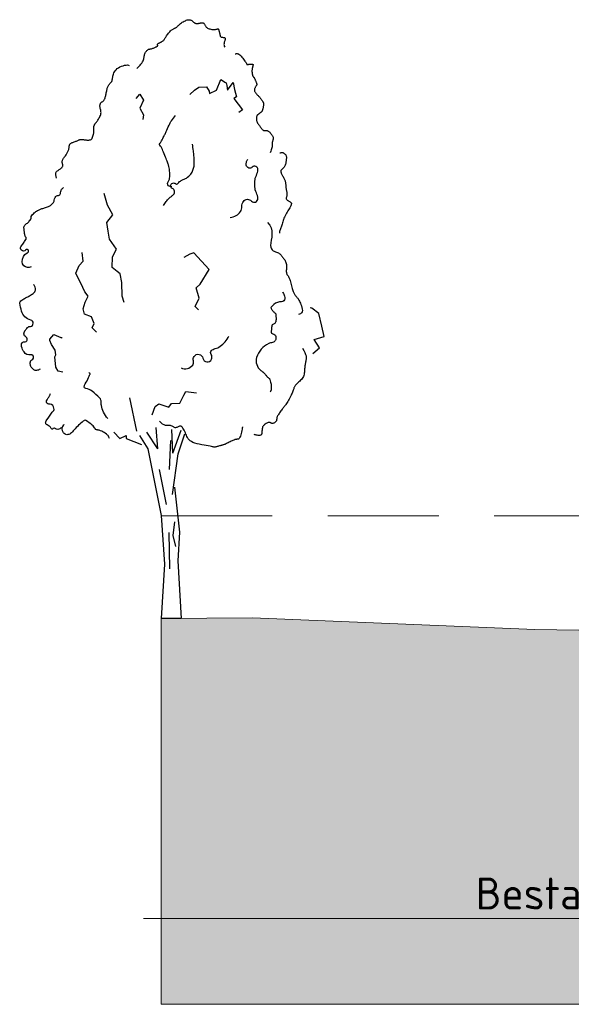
# Model space of a CAD drawing. Header units: metres. Extents: x 161377 to 162521, y 378914 to 379231.
# Tile 18 of 77: x 161628 to 161634, y 379204 to 379215. Entities that reach past the tile are written whole.
import ezdxf

# ---------------------------------------------------------------- set-up
doc = ezdxf.new("R2010")
doc.units = ezdxf.units.M
doc.linetypes.add('DASHED2', pattern=[0.375, 0.25, -0.125])
doc.linetypes.add('HIDDEN', pattern=[9.525, 6.35, -3.175])
for name, color, linetype, lineweight in [('B-WE-GR-MAAIVELD-GD', 253, 'Continuous', 18), ('X-XX-AL-HULPLIJN-G', 7, 'Continuous', 18), ('X-XX-AL-M', 7, 'Continuous', 18)]:
    doc.layers.add(name, color=color, linetype=linetype, lineweight=lineweight)
doc.layers.add('N-WE-GW-GROND-A', color=7, linetype='Continuous', lineweight=35, true_color=0xffdf7f)
doc.layers.add('waterspiegel', color=7, linetype='Continuous', lineweight=13, true_color=0x0544ff)
doc.styles.add('RH-NLCS-A', font='NLCS-ISO.ttf')
doc.dimstyles.new('RH-NLCS-IT-A$0', dxfattribs={"dimscale": 0, "dimtxt": 2.5, "dimasz": 2.5, "dimexe": 1, "dimexo": 5, "dimgap": 0.5, "dimtad": 1, "dimzin": 1, "dimdsep": 46, "dimtxsty": 'RH-NLCS-A', "dimcen": 2.5, "dimdle": 1, "dimclrd": 256, "dimclre": 8, "dimclrt": 256, "dimadec": 0, "dimazin": 0, "dimtfac": 1, "dimtmove": 0, "dimatfit": 3, "dimfxl": 1, "dimfxlon": 1, "dimlwd": -1, "dimlwe": 13, "dimarcsym": 1})

# ---------------------------------------------------------------- blocks, each defined once
blk = doc.blocks.new('BoomB')
at = {"color": 252, "true_color": 0x848484}
for p, q in [((-0.078, 3.821), (-0.118, 4.301)), ((0.263, 3.725), (0.24, 4.255)), ((0.263, 3.725), (0.447, 4.244)), ((-0.078, 3.821), (-0.325, 4.198)), ((0.381, 3.711), (0.528, 4.163)), ((-0.048, 3.356), (0.113, 2.572)), ((0.297, 2.179), (0.263, 1.868)), ((0.171, 1.937), (0.182, 1.119)), ((0.263, 1.868), (0.321, 1.626)), ((0.445, 0), (0, 0))]:
    blk.add_line(p, q, dxfattribs=at)
for points in [[(-0.55, 12.392), (-0.544, 12.397), (-0.533, 12.407), (-0.517, 12.422), (-0.499, 12.441), (-0.479, 12.463), (-0.459, 12.486), (-0.44, 12.511), (-0.423, 12.536), (-0.411, 12.56), (-0.402, 12.583), (-0.395, 12.606), (-0.39, 12.627), (-0.386, 12.648), (-0.383, 12.668), (-0.38, 12.687), (-0.375, 12.706), (-0.369, 12.723), (-0.362, 12.74), (-0.353, 12.755), (-0.344, 12.769), (-0.334, 12.782), (-0.324, 12.793), (-0.314, 12.803), (-0.304, 12.81), (-0.294, 12.816), (-0.285, 12.821), (-0.276, 12.824), (-0.267, 12.826), (-0.257, 12.828), (-0.247, 12.83), (-0.235, 12.832), (-0.223, 12.835), (-0.209, 12.839), (-0.194, 12.844), (-0.179, 12.85), (-0.163, 12.856), (-0.148, 12.862), (-0.133, 12.868), (-0.12, 12.874), (-0.109, 12.879), (-0.1, 12.884), (-0.093, 12.889), (-0.088, 12.893), (-0.084, 12.896), (-0.082, 12.9), (-0.081, 12.903), (-0.08, 12.907), (-0.081, 12.911), (-0.082, 12.915), (-0.082, 12.92), (-0.083, 12.924), (-0.083, 12.93), (-0.082, 12.935), (-0.079, 12.941), (-0.074, 12.946), (-0.067, 12.952), (-0.057, 12.958), (-0.045, 12.965), (-0.032, 12.971), (-0.018, 12.979), (-0.003, 12.986), (0.012, 12.995), (0.027, 13.004), (0.04, 13.014), (0.052, 13.025), (0.063, 13.037), (0.072, 13.05), (0.081, 13.063), (0.09, 13.078), (0.1, 13.094), (0.11, 13.11), (0.121, 13.128), (0.134, 13.146), (0.148, 13.164), (0.162, 13.183), (0.177, 13.201), (0.193, 13.218), (0.208, 13.234), (0.223, 13.249), (0.238, 13.261), (0.252, 13.27), (0.265, 13.278), (0.277, 13.284), (0.289, 13.29), (0.301, 13.295), (0.312, 13.3), (0.323, 13.306), (0.335, 13.314), (0.347, 13.323), (0.359, 13.334), (0.372, 13.347), (0.386, 13.361), (0.401, 13.375), (0.417, 13.389), (0.435, 13.404), (0.454, 13.418), (0.474, 13.432), (0.496, 13.444), (0.519, 13.456), (0.542, 13.466), (0.564, 13.475), (0.586, 13.482), (0.606, 13.486), (0.624, 13.488), (0.64, 13.488), (0.654, 13.486), (0.665, 13.481), (0.676, 13.476), (0.685, 13.469), (0.694, 13.461), (0.702, 13.453), (0.711, 13.445), (0.719, 13.438), (0.728, 13.431), (0.738, 13.424), (0.747, 13.419), (0.758, 13.414), (0.768, 13.41), (0.779, 13.406), (0.79, 13.404), (0.802, 13.404), (0.813, 13.404), (0.825, 13.405), (0.837, 13.406), (0.849, 13.408), (0.862, 13.41), (0.873, 13.413), (0.885, 13.415), (0.897, 13.417), (0.908, 13.419), (0.918, 13.419), (0.928, 13.419), (0.938, 13.418), (0.947, 13.415), (0.955, 13.41), (0.962, 13.404), (0.968, 13.395), (0.974, 13.385), (0.98, 13.373), (0.986, 13.361), (0.993, 13.348), (1.002, 13.335), (1.012, 13.323), (1.025, 13.311), (1.04, 13.301), (1.057, 13.292), (1.076, 13.285), (1.096, 13.279), (1.117, 13.274), (1.138, 13.27), (1.158, 13.268), (1.176, 13.267), (1.194, 13.267), (1.209, 13.269), (1.223, 13.271), (1.236, 13.273), (1.247, 13.276), (1.256, 13.278), (1.264, 13.281), (1.271, 13.282), (1.276, 13.283), (1.28, 13.283), (1.284, 13.281), (1.287, 13.278), (1.289, 13.274), (1.291, 13.268), (1.293, 13.261), (1.296, 13.252), (1.299, 13.241), (1.302, 13.229), (1.305, 13.216), (1.309, 13.202), (1.312, 13.188), (1.316, 13.174), (1.319, 13.161), (1.322, 13.149), (1.325, 13.138), (1.327, 13.128), (1.329, 13.12), (1.332, 13.113), (1.335, 13.108), (1.34, 13.103), (1.345, 13.099), (1.352, 13.096), (1.36, 13.094), (1.37, 13.093), (1.38, 13.092), (1.391, 13.091), (1.402, 13.089), (1.412, 13.088), (1.421, 13.085), (1.428, 13.082), (1.434, 13.077), (1.438, 13.071), (1.44, 13.065), (1.441, 13.056), (1.44, 13.047), (1.438, 13.037), (1.435, 13.025), (1.43, 13.012), (1.425, 12.998), (1.42, 12.983), (1.416, 12.967), (1.413, 12.95), (1.412, 12.932), (1.414, 12.912), (1.419, 12.891), (1.429, 12.869)], [(1.665, 12.717), (1.679, 12.722), (1.693, 12.725), (1.707, 12.725), (1.721, 12.723), (1.736, 12.718), (1.75, 12.709), (1.766, 12.698), (1.782, 12.683), (1.799, 12.665), (1.817, 12.645), (1.834, 12.623), (1.852, 12.601), (1.868, 12.579), (1.883, 12.557), (1.896, 12.538), (1.907, 12.521), (1.916, 12.508), (1.921, 12.498), (1.925, 12.49), (1.927, 12.485), (1.928, 12.482), (1.927, 12.48), (1.927, 12.479), (1.926, 12.478), (1.925, 12.478), (1.925, 12.478), (1.925, 12.478), (1.927, 12.478), (1.93, 12.479), (1.934, 12.479), (1.941, 12.48), (1.95, 12.481), (1.961, 12.483), (1.974, 12.484), (1.988, 12.486), (2.002, 12.488), (2.017, 12.489), (2.03, 12.489), (2.042, 12.489), (2.053, 12.488), (2.06, 12.486), (2.065, 12.483), (2.068, 12.479), (2.069, 12.474), (2.069, 12.468), (2.068, 12.462), (2.065, 12.454), (2.063, 12.446), (2.06, 12.437), (2.057, 12.428), (2.054, 12.418), (2.052, 12.407), (2.049, 12.396), (2.047, 12.384), (2.045, 12.371), (2.044, 12.358), (2.043, 12.344), (2.043, 12.331), (2.043, 12.317), (2.044, 12.303), (2.045, 12.289), (2.046, 12.276), (2.049, 12.264), (2.051, 12.253), (2.054, 12.242), (2.058, 12.233), (2.061, 12.225), (2.065, 12.218), (2.069, 12.211), (2.073, 12.205), (2.076, 12.2), (2.08, 12.195), (2.083, 12.191), (2.086, 12.187), (2.089, 12.183), (2.092, 12.179), (2.096, 12.174), (2.099, 12.168), (2.103, 12.161), (2.107, 12.152), (2.112, 12.141), (2.117, 12.13), (2.122, 12.117), (2.127, 12.104), (2.132, 12.091), (2.137, 12.078), (2.142, 12.067), (2.145, 12.057), (2.148, 12.048), (2.151, 12.041), (2.152, 12.036), (2.152, 12.031), (2.152, 12.026), (2.15, 12.02), (2.147, 12.015), (2.143, 12.008), (2.138, 11.999), (2.131, 11.99), (2.125, 11.979), (2.118, 11.967), (2.112, 11.955), (2.106, 11.942), (2.102, 11.93), (2.099, 11.917), (2.098, 11.905), (2.1, 11.893), (2.102, 11.881), (2.107, 11.869), (2.112, 11.858), (2.119, 11.847), (2.126, 11.837), (2.134, 11.827), (2.143, 11.817), (2.152, 11.807), (2.162, 11.797), (2.171, 11.787), (2.181, 11.778), (2.191, 11.768), (2.201, 11.758), (2.21, 11.748), (2.219, 11.738), (2.228, 11.727), (2.237, 11.717), (2.245, 11.706), (2.253, 11.696), (2.26, 11.685), (2.267, 11.675), (2.274, 11.666), (2.28, 11.657), (2.285, 11.648), (2.29, 11.639), (2.295, 11.631), (2.298, 11.623), (2.301, 11.615), (2.304, 11.608), (2.305, 11.601), (2.306, 11.594), (2.306, 11.587), (2.306, 11.579), (2.305, 11.572), (2.303, 11.564), (2.302, 11.555), (2.3, 11.546), (2.298, 11.536), (2.296, 11.525), (2.294, 11.514), (2.292, 11.501), (2.29, 11.489), (2.287, 11.477), (2.283, 11.465), (2.279, 11.453), (2.275, 11.442), (2.269, 11.432), (2.263, 11.424), (2.256, 11.416), (2.249, 11.408), (2.242, 11.402), (2.235, 11.396), (2.229, 11.391), (2.223, 11.386), (2.217, 11.381), (2.212, 11.377), (2.208, 11.373), (2.203, 11.37), (2.199, 11.366), (2.195, 11.362), (2.19, 11.359), (2.186, 11.355), (2.18, 11.351), (2.175, 11.347), (2.169, 11.342), (2.163, 11.337), (2.158, 11.33), (2.153, 11.323), (2.149, 11.314), (2.146, 11.303), (2.144, 11.291), (2.143, 11.277), (2.143, 11.263), (2.144, 11.248), (2.146, 11.233), (2.148, 11.219), (2.151, 11.206), (2.154, 11.194), (2.158, 11.183), (2.162, 11.174), (2.166, 11.166), (2.171, 11.158), (2.177, 11.15), (2.184, 11.141), (2.191, 11.131), (2.2, 11.12), (2.209, 11.107), (2.219, 11.092), (2.23, 11.076), (2.241, 11.06), (2.253, 11.045), (2.264, 11.031), (2.275, 11.018), (2.286, 11.008), (2.296, 11), (2.305, 10.995), (2.314, 10.992), (2.323, 10.99), (2.332, 10.99), (2.34, 10.991), (2.348, 10.992), (2.357, 10.993), (2.365, 10.993), (2.374, 10.993), (2.383, 10.992), (2.392, 10.989), (2.401, 10.986), (2.411, 10.981), (2.422, 10.974), (2.433, 10.965), (2.444, 10.954), (2.455, 10.941), (2.467, 10.927), (2.478, 10.912), (2.488, 10.897), (2.498, 10.883), (2.506, 10.869), (2.512, 10.856), (2.517, 10.844), (2.52, 10.834), (2.522, 10.825), (2.522, 10.816), (2.521, 10.808), (2.52, 10.801), (2.517, 10.792), (2.515, 10.784), (2.512, 10.775), (2.509, 10.764), (2.506, 10.753), (2.503, 10.741), (2.501, 10.728), (2.498, 10.715), (2.497, 10.7), (2.496, 10.684), (2.495, 10.667), (2.495, 10.648), (2.494, 10.628), (2.491, 10.606), (2.486, 10.581), (2.478, 10.555), (2.467, 10.525), (2.451, 10.492)], [(-2.358, 9.917), (-2.367, 9.96), (-2.372, 9.995), (-2.374, 10.021), (-2.372, 10.041), (-2.367, 10.057), (-2.36, 10.068), (-2.35, 10.077), (-2.339, 10.086), (-2.326, 10.094), (-2.313, 10.103), (-2.299, 10.113), (-2.284, 10.122), (-2.27, 10.132), (-2.257, 10.141), (-2.246, 10.151), (-2.236, 10.161), (-2.229, 10.17), (-2.224, 10.18), (-2.22, 10.189), (-2.219, 10.199), (-2.218, 10.208), (-2.219, 10.218), (-2.22, 10.227), (-2.222, 10.237), (-2.225, 10.247), (-2.227, 10.258), (-2.229, 10.268), (-2.231, 10.279), (-2.231, 10.291), (-2.23, 10.302), (-2.228, 10.314), (-2.224, 10.327), (-2.218, 10.34), (-2.21, 10.353), (-2.201, 10.367), (-2.191, 10.381), (-2.18, 10.396), (-2.168, 10.411), (-2.157, 10.426), (-2.146, 10.442), (-2.135, 10.458), (-2.126, 10.474), (-2.117, 10.491), (-2.109, 10.507), (-2.102, 10.523), (-2.095, 10.538), (-2.09, 10.553), (-2.085, 10.566), (-2.082, 10.578), (-2.079, 10.59), (-2.077, 10.6), (-2.076, 10.61), (-2.075, 10.619), (-2.074, 10.627), (-2.073, 10.636), (-2.072, 10.644), (-2.07, 10.652), (-2.069, 10.661), (-2.066, 10.669), (-2.062, 10.677), (-2.057, 10.685), (-2.051, 10.693), (-2.043, 10.7), (-2.033, 10.707), (-2.021, 10.714), (-2.007, 10.72), (-1.992, 10.726), (-1.976, 10.732), (-1.959, 10.738), (-1.942, 10.743), (-1.926, 10.749), (-1.91, 10.755), (-1.895, 10.761), (-1.882, 10.767), (-1.868, 10.773), (-1.856, 10.779), (-1.843, 10.784), (-1.831, 10.788), (-1.818, 10.791), (-1.806, 10.793), (-1.792, 10.793), (-1.778, 10.792), (-1.764, 10.791), (-1.75, 10.788), (-1.735, 10.786), (-1.72, 10.783), (-1.704, 10.781), (-1.689, 10.779), (-1.674, 10.778), (-1.658, 10.777), (-1.643, 10.777), (-1.629, 10.778), (-1.616, 10.78), (-1.604, 10.783), (-1.593, 10.786), (-1.583, 10.79), (-1.575, 10.795), (-1.569, 10.8), (-1.564, 10.806), (-1.56, 10.813), (-1.557, 10.821), (-1.554, 10.829), (-1.551, 10.838), (-1.548, 10.848), (-1.544, 10.858), (-1.54, 10.869), (-1.536, 10.88), (-1.533, 10.893), (-1.529, 10.905), (-1.526, 10.919), (-1.523, 10.933), (-1.521, 10.947), (-1.519, 10.962), (-1.518, 10.977), (-1.518, 10.992), (-1.518, 11.007), (-1.518, 11.022), (-1.518, 11.037), (-1.518, 11.051), (-1.518, 11.064), (-1.517, 11.076), (-1.516, 11.087), (-1.514, 11.097), (-1.511, 11.106), (-1.508, 11.115), (-1.505, 11.123), (-1.501, 11.13), (-1.497, 11.137), (-1.492, 11.144), (-1.487, 11.15), (-1.481, 11.157), (-1.475, 11.165), (-1.467, 11.174), (-1.459, 11.184), (-1.45, 11.196), (-1.44, 11.21), (-1.428, 11.227), (-1.416, 11.246), (-1.404, 11.267), (-1.392, 11.288), (-1.381, 11.311), (-1.372, 11.333), (-1.364, 11.356), (-1.36, 11.377), (-1.357, 11.398), (-1.358, 11.417), (-1.36, 11.436), (-1.364, 11.453), (-1.368, 11.47), (-1.373, 11.486), (-1.377, 11.502), (-1.38, 11.517), (-1.382, 11.531), (-1.383, 11.546), (-1.382, 11.559), (-1.38, 11.572), (-1.376, 11.584), (-1.372, 11.595), (-1.366, 11.606), (-1.36, 11.615), (-1.353, 11.622), (-1.345, 11.629), (-1.337, 11.636), (-1.328, 11.642), (-1.319, 11.648), (-1.311, 11.655), (-1.302, 11.663), (-1.294, 11.672), (-1.286, 11.683), (-1.279, 11.695), (-1.273, 11.709), (-1.267, 11.725), (-1.261, 11.741), (-1.256, 11.759), (-1.251, 11.778), (-1.246, 11.798), (-1.242, 11.819), (-1.238, 11.84), (-1.234, 11.862), (-1.23, 11.884), (-1.226, 11.906), (-1.222, 11.926), (-1.217, 11.946), (-1.212, 11.964), (-1.206, 11.98), (-1.199, 11.995), (-1.192, 12.008), (-1.185, 12.02), (-1.177, 12.031), (-1.17, 12.04), (-1.162, 12.049), (-1.154, 12.057), (-1.147, 12.064), (-1.14, 12.071), (-1.133, 12.077), (-1.127, 12.084), (-1.121, 12.09), (-1.116, 12.097), (-1.112, 12.104), (-1.109, 12.111), (-1.106, 12.119), (-1.104, 12.129), (-1.103, 12.139), (-1.102, 12.151), (-1.1, 12.164), (-1.098, 12.18), (-1.094, 12.197), (-1.09, 12.217), (-1.084, 12.239), (-1.076, 12.263), (-1.066, 12.288), (-1.054, 12.313), (-1.038, 12.339), (-1.018, 12.363), (-0.995, 12.387), (-0.967, 12.408), (-0.934, 12.426), (-0.899, 12.441), (-0.862, 12.453), (-0.826, 12.462), (-0.792, 12.468), (-0.762, 12.469), (-0.738, 12.467), (-0.721, 12.46)], [(2.669, 10.49), (2.686, 10.492), (2.701, 10.494), (2.713, 10.495), (2.723, 10.496), (2.731, 10.495), (2.739, 10.494), (2.746, 10.492), (2.753, 10.488), (2.761, 10.484), (2.77, 10.478), (2.778, 10.471), (2.787, 10.463), (2.795, 10.454), (2.802, 10.445), (2.808, 10.435), (2.813, 10.424), (2.816, 10.413), (2.818, 10.401), (2.819, 10.389), (2.819, 10.377), (2.818, 10.363), (2.816, 10.349), (2.814, 10.334), (2.812, 10.318), (2.81, 10.301), (2.808, 10.284), (2.805, 10.266), (2.802, 10.248), (2.798, 10.231), (2.793, 10.214), (2.786, 10.198), (2.779, 10.182), (2.77, 10.169), (2.759, 10.156), (2.748, 10.145), (2.737, 10.134), (2.726, 10.124), (2.716, 10.115), (2.707, 10.107), (2.7, 10.098), (2.694, 10.09), (2.691, 10.082), (2.69, 10.073), (2.691, 10.064), (2.693, 10.054), (2.697, 10.044), (2.702, 10.032), (2.708, 10.019), (2.716, 10.004), (2.725, 9.989), (2.734, 9.972), (2.743, 9.955), (2.752, 9.938), (2.761, 9.921), (2.77, 9.904), (2.777, 9.888), (2.783, 9.873), (2.788, 9.859), (2.792, 9.845), (2.795, 9.832), (2.798, 9.819), (2.8, 9.806), (2.801, 9.793), (2.803, 9.78), (2.804, 9.766), (2.805, 9.751), (2.806, 9.736), (2.808, 9.721), (2.809, 9.705), (2.811, 9.689), (2.813, 9.674), (2.816, 9.658), (2.819, 9.642), (2.822, 9.626), (2.825, 9.611), (2.827, 9.596), (2.83, 9.581), (2.831, 9.566), (2.831, 9.552), (2.83, 9.538), (2.828, 9.525), (2.825, 9.512), (2.821, 9.5), (2.818, 9.488), (2.815, 9.476), (2.814, 9.465), (2.816, 9.455), (2.82, 9.445), (2.827, 9.435), (2.837, 9.426), (2.849, 9.417), (2.862, 9.408), (2.875, 9.4), (2.888, 9.393), (2.9, 9.386), (2.91, 9.379), (2.918, 9.373), (2.924, 9.367), (2.928, 9.361), (2.93, 9.356), (2.931, 9.351), (2.931, 9.345), (2.93, 9.34), (2.929, 9.334), (2.928, 9.328), (2.926, 9.321), (2.924, 9.313), (2.92, 9.304), (2.916, 9.293), (2.91, 9.28), (2.902, 9.265), (2.892, 9.248), (2.879, 9.228), (2.865, 9.206), (2.85, 9.181), (2.834, 9.156), (2.818, 9.128), (2.802, 9.1), (2.787, 9.072), (2.774, 9.044), (2.762, 9.016), (2.752, 8.989), (2.744, 8.962), (2.736, 8.936), (2.729, 8.911), (2.723, 8.886), (2.716, 8.862), (2.708, 8.839), (2.7, 8.818), (2.692, 8.797), (2.683, 8.777), (2.675, 8.757), (2.669, 8.738), (2.664, 8.72), (2.661, 8.701), (2.661, 8.683)], [(2.395, 8.917), (2.446, 8.862), (2.477, 8.799), (2.491, 8.731), (2.493, 8.66), (2.487, 8.589), (2.477, 8.521), (2.468, 8.459), (2.463, 8.405), (2.467, 8.363), (2.479, 8.33), (2.496, 8.305), (2.518, 8.286), (2.543, 8.273), (2.569, 8.263), (2.595, 8.254), (2.618, 8.246), (2.639, 8.236), (2.657, 8.225), (2.672, 8.213), (2.686, 8.2), (2.698, 8.186), (2.71, 8.171), (2.721, 8.156), (2.732, 8.141), (2.744, 8.126), (2.756, 8.111), (2.769, 8.095), (2.781, 8.078), (2.792, 8.06), (2.801, 8.041), (2.809, 8.02), (2.815, 7.997), (2.818, 7.972), (2.82, 7.945), (2.82, 7.918), (2.819, 7.89), (2.817, 7.864), (2.816, 7.838), (2.816, 7.815), (2.817, 7.795), (2.82, 7.779), (2.825, 7.765), (2.831, 7.753), (2.838, 7.741), (2.847, 7.73), (2.855, 7.717), (2.865, 7.703), (2.874, 7.685), (2.883, 7.664), (2.892, 7.639), (2.901, 7.611), (2.909, 7.582), (2.917, 7.552), (2.925, 7.522), (2.933, 7.492), (2.941, 7.464), (2.948, 7.437), (2.955, 7.412), (2.962, 7.39), (2.969, 7.369), (2.976, 7.35), (2.983, 7.333), (2.99, 7.318), (2.997, 7.305), (3.005, 7.293), (3.012, 7.283), (3.021, 7.273), (3.029, 7.265), (3.037, 7.256), (3.046, 7.247), (3.055, 7.238), (3.064, 7.227), (3.073, 7.216), (3.082, 7.202), (3.091, 7.187), (3.101, 7.17), (3.111, 7.15), (3.122, 7.127), (3.133, 7.102), (3.146, 7.073), (3.158, 7.041), (3.169, 7.007), (3.177, 6.972), (3.18, 6.939), (3.175, 6.909), (3.16, 6.883), (3.134, 6.863), (3.094, 6.851)], [(3.18, 6.092), (3.213, 6.037), (3.236, 5.99), (3.252, 5.95), (3.261, 5.916), (3.265, 5.886), (3.265, 5.861), (3.262, 5.838), (3.258, 5.817), (3.254, 5.796), (3.25, 5.776), (3.245, 5.756), (3.241, 5.736), (3.238, 5.715), (3.235, 5.694), (3.232, 5.673), (3.23, 5.65), (3.229, 5.627), (3.228, 5.603), (3.227, 5.578), (3.225, 5.552), (3.222, 5.527), (3.217, 5.502), (3.21, 5.477), (3.2, 5.453), (3.188, 5.43), (3.173, 5.408), (3.156, 5.387), (3.138, 5.367), (3.119, 5.349), (3.101, 5.332), (3.084, 5.316), (3.068, 5.301), (3.054, 5.288), (3.042, 5.276), (3.032, 5.265), (3.023, 5.254), (3.015, 5.243), (3.008, 5.232), (3.002, 5.22), (2.995, 5.208), (2.989, 5.194), (2.983, 5.178), (2.977, 5.162), (2.97, 5.144), (2.963, 5.124), (2.954, 5.103), (2.945, 5.08), (2.934, 5.055), (2.922, 5.029), (2.908, 5.001), (2.894, 4.973), (2.879, 4.945), (2.864, 4.918), (2.849, 4.891), (2.834, 4.866), (2.82, 4.844), (2.807, 4.823), (2.795, 4.806), (2.782, 4.79), (2.771, 4.775), (2.759, 4.76), (2.747, 4.746), (2.735, 4.73), (2.722, 4.714), (2.708, 4.696), (2.694, 4.677), (2.68, 4.657), (2.666, 4.637), (2.653, 4.617), (2.641, 4.598), (2.63, 4.581), (2.621, 4.565), (2.614, 4.551), (2.608, 4.54), (2.605, 4.53), (2.602, 4.521), (2.6, 4.513), (2.599, 4.506), (2.599, 4.499), (2.599, 4.492), (2.598, 4.484), (2.598, 4.476), (2.596, 4.468), (2.595, 4.46), (2.592, 4.452), (2.588, 4.444), (2.583, 4.436), (2.576, 4.428), (2.568, 4.421), (2.558, 4.414), (2.548, 4.409), (2.537, 4.404), (2.525, 4.4), (2.514, 4.397), (2.503, 4.396), (2.493, 4.396), (2.484, 4.399), (2.476, 4.402), (2.469, 4.406), (2.461, 4.41), (2.453, 4.414), (2.444, 4.416), (2.433, 4.417), (2.421, 4.416), (2.408, 4.413), (2.392, 4.407), (2.376, 4.399), (2.36, 4.39), (2.343, 4.38), (2.328, 4.37), (2.315, 4.359), (2.303, 4.348), (2.294, 4.337), (2.288, 4.327), (2.283, 4.318), (2.28, 4.308), (2.278, 4.299), (2.277, 4.29), (2.276, 4.28), (2.275, 4.27), (2.274, 4.26), (2.272, 4.25), (2.27, 4.239), (2.268, 4.228), (2.266, 4.217), (2.264, 4.207), (2.263, 4.196), (2.262, 4.186), (2.262, 4.176), (2.263, 4.167), (2.262, 4.158), (2.261, 4.151), (2.258, 4.144), (2.253, 4.138), (2.245, 4.133), (2.233, 4.129), (2.218, 4.127), (2.199, 4.127), (2.179, 4.127), (2.158, 4.129), (2.138, 4.132), (2.12, 4.137), (2.105, 4.142), (2.094, 4.149)], [(1.828, 4.321), (1.827, 4.311), (1.824, 4.291), (1.819, 4.265), (1.813, 4.234), (1.806, 4.201), (1.799, 4.167), (1.79, 4.135), (1.782, 4.108), (1.773, 4.085), (1.764, 4.068), (1.755, 4.056), (1.745, 4.048), (1.736, 4.042), (1.727, 4.039), (1.718, 4.038), (1.709, 4.037), (1.7, 4.037), (1.691, 4.036), (1.681, 4.035), (1.671, 4.033), (1.659, 4.03), (1.647, 4.027), (1.632, 4.021), (1.615, 4.014), (1.596, 4.006), (1.576, 3.995), (1.554, 3.984), (1.531, 3.973), (1.509, 3.961), (1.487, 3.95), (1.466, 3.94), (1.448, 3.931), (1.431, 3.924), (1.416, 3.918), (1.403, 3.913), (1.391, 3.91), (1.379, 3.907), (1.366, 3.904), (1.354, 3.901), (1.34, 3.897), (1.325, 3.893), (1.308, 3.888), (1.291, 3.883), (1.274, 3.878), (1.258, 3.873), (1.243, 3.869), (1.229, 3.865), (1.217, 3.863), (1.208, 3.861), (1.2, 3.861), (1.192, 3.862), (1.182, 3.864), (1.17, 3.867), (1.152, 3.871), (1.129, 3.876), (1.098, 3.882), (1.059, 3.888), (1.014, 3.895), (0.963, 3.904), (0.91, 3.913), (0.857, 3.925), (0.805, 3.937), (0.756, 3.951), (0.713, 3.968), (0.677, 3.986), (0.648, 4.006), (0.625, 4.027), (0.606, 4.051), (0.59, 4.075), (0.577, 4.101), (0.565, 4.128), (0.554, 4.156), (0.542, 4.184), (0.53, 4.213), (0.517, 4.24), (0.503, 4.265), (0.489, 4.288), (0.475, 4.307), (0.46, 4.322), (0.444, 4.331), (0.428, 4.335), (0.413, 4.334), (0.397, 4.329), (0.381, 4.322), (0.365, 4.314), (0.35, 4.306), (0.336, 4.3), (0.322, 4.297), (0.309, 4.298), (0.297, 4.303), (0.285, 4.31), (0.272, 4.318), (0.258, 4.327), (0.242, 4.335), (0.224, 4.342), (0.204, 4.346), (0.18, 4.347), (0.154, 4.347), (0.126, 4.348), (0.095, 4.352), (0.063, 4.362), (0.029, 4.378), (-0.005, 4.405), (-0.04, 4.444)]]:
    blk.add_lwpolyline(points, dxfattribs=at)
at = {"color": 252, "true_color": 0x848484, "flags": 128}
for points in [[(0.644, 11.801), (0.745, 11.904), (0.848, 11.968), (1.016, 11.977), (1.079, 11.881), (1.089, 11.824), (1.242, 11.904), (1.339, 12.145), (1.446, 12.073), (1.462, 12.067), (1.476, 12.007), (1.489, 11.903), (1.616, 12.073), (1.652, 11.917), (1.694, 11.753), (1.635, 11.711), (1.832, 11.457), (1.748, 11.397)], [(-0.563, 11.712), (-0.483, 11.813), (-0.399, 11.674), (-0.485, 11.495), (-0.402, 11.346), (-0.416, 11.243)], [(-0.835, 7.119), (-0.882, 7.265), (-0.886, 7.568), (-0.928, 7.764), (-0.997, 7.815), (-1.103, 7.909), (-1.102, 8.15), (-1.009, 8.323), (-1.166, 8.548), (-1.194, 8.729), (-1.223, 8.92), (-1.094, 9.095), (-1.213, 9.313), (-1.289, 9.573)], [(-1.461, 6.451), (-1.557, 6.549), (-1.509, 6.648), (-1.573, 6.798), (-1.726, 6.854), (-1.76, 6.973), (-1.715, 7.123), (-1.647, 7.265), (-1.723, 7.362), (-1.766, 7.453), (-1.922, 7.781), (-1.85, 7.955), (-1.76, 8.048), (-1.779, 8.243)], [(0.835, 6.952), (0.766, 7.032), (0.853, 7.215), (0.789, 7.451), (0.876, 7.531), (1.075, 7.865), (0.73, 8.238), (0.643, 8.206), (0.509, 8.135)], [(3.411, 5.971), (3.562, 6.095), (3.443, 6.285), (3.669, 6.353), (3.616, 6.585), (3.546, 6.869), (3.393, 6.992), (3.356, 7.002)], [(-2.221, 5.549), (-2.326, 5.57), (-2.376, 5.66), (-2.396, 5.894), (-2.374, 5.937), (-2.391, 6.047), (-2.473, 6.17), (-2.511, 6.262), (-2.509, 6.292), (-2.417, 6.396), (-2.265, 6.334), (-2.249, 6.332), (-2.235, 6.319)], [(-0.203, 4.589), (-0.136, 4.773), (-0.057, 4.835), (0.169, 4.763), (0.233, 4.843), (0.417, 4.85), (0.509, 5.032), (0.556, 5.111), (0.793, 5.087)], [(-0.549, 4.218), (-0.712, 4.969)], [(-1.067, 4.195), (-0.93, 4.058), (-0.793, 4.127), (-0.793, 4.058), (-0.449, 3.92)], [(-0.491, 4.121), (-0.303, 3.821), (-0.003, 2.319), (0.072, 1.229), (0, 0)], [(0.185, 3.361), (0.218, 4.013)], [(0.25, 2.798), (0.381, 3.711)], [(0.298, 2.957), (0.411, 1.943), (0.373, 1.304), (0.445, 0)]]:
    blk.add_lwpolyline(points, dxfattribs=at)
at = {"color": 252, "true_color": 0x848484}
for points in [[(0.235, 9.726, -0.158777), (0.165, 9.75, -0.233308), (0.141, 9.797, -0.182007), (0.161, 9.85, 0.155816), (0.187, 9.912, 0.045058), (0.187, 10.085, 0.058787), (0.16, 10.216, 0.004222), (0.129, 10.304, 0.006596), (0.109, 10.36, 0.009627), (0.05, 10.503, 0.01133), (-0.004, 10.623, 0.125022), (-0.034, 10.659, -0.287204), (-0.043, 10.679, -0.13455), (-0.031, 10.704, 0.057474), (0.005, 10.757, 0.001656), (0.058, 10.861, 0.0025), (0.093, 10.931, 0.011837), (0.127, 11.003, -0.006032), (0.191, 11.146, -0.046726), (0.229, 11.211, -0.023647), (0.321, 11.328)], [(0.05, 9.3, -0.032546), (0.11, 9.391, -0.03526), (0.176, 9.466, -0.036525), (0.228, 9.51, 0.039269), (0.275, 9.551, 0.524816), (0.249, 9.687, -0.70157), (0.257, 9.808, -0.246052), (0.318, 9.796, 0.330237), (0.365, 9.793, 0.082831), (0.398, 9.824, -0.081275), (0.431, 9.855, -0.066365), (0.495, 9.887, 0.059917), (0.566, 9.922, 0.076229), (0.665, 10.008, 0.097021), (0.714, 10.098, 0.037062), (0.737, 10.193, 0.045363), (0.743, 10.273, 0.006717), (0.742, 10.312, 0.002377), (0.736, 10.423, 0.020071), (0.725, 10.531, 0.014267), (0.7, 10.682)], [(1.555, 9.036, 0.101914), (1.686, 9.079, 0.107951), (1.783, 9.167, 0.172666), (1.816, 9.281, -0.173792), (1.849, 9.395, -0.48034), (2.033, 9.404, 0.699728), (2.175, 9.46, 0.110664), (2.142, 9.591, -0.110605), (2.109, 9.721, -0.006472), (2.108, 9.787, -0.006512), (2.109, 9.852, -0.111285), (2.142, 9.983, 0.11249), (2.175, 10.112, 0.670162), (2.05, 10.167, -0.598076), (1.914, 10.21, -0.107528), (1.916, 10.279, -0.106959), (1.946, 10.341)], [(-2.932, 7.92, -0.061597), (-2.973, 7.907, -0.068549), (-3.012, 7.905, -0.377768), (-3.134, 8.036, -0.275847), (-3.022, 8.237, -0.028717), (-3.01, 8.242, 0.055672), (-3.004, 8.246, 1.128102), (-3.055, 8.3, -0.467669), (-3.15, 8.3, -0.043926), (-3.173, 8.333, -0.178724), (-3.174, 8.342, -0.071298), (-3.165, 8.369, -0.036842), (-3.137, 8.415, -0.009471), (-3.106, 8.456, 0.010169), (-3.078, 8.494, 0.016396), (-3.049, 8.538, 0.058895), (-3.043, 8.551, 0.22909), (-3.047, 8.585, -0.102618), (-3.074, 8.654, -0.001984), (-3.081, 8.694, -0.00284), (-3.086, 8.722, -0.015692), (-3.092, 8.778, -0.026096), (-3.094, 8.812, -0.123566), (-3.088, 8.834, -0.050335), (-3.057, 8.879, -0.123683), (-3.015, 8.909, 0.160012), (-2.983, 8.935, 0.092044), (-2.976, 8.953, -0.133826), (-2.97, 8.965, -0.078666), (-2.964, 8.97, 0.049691), (-2.954, 8.977, 0.207036), (-2.934, 9.021, -0.156565), (-2.913, 9.081, -0.059527), (-2.844, 9.152, -0.066018), (-2.768, 9.199, -0.00394), (-2.735, 9.213, -0.004619), (-2.707, 9.225, -0.031042), (-2.627, 9.252, 0.02906), (-2.542, 9.28, 0.07887), (-2.486, 9.313, 0.0611), (-2.428, 9.374, 0.147905), (-2.41, 9.424, -0.120561), (-2.392, 9.486, -0.254022), (-2.318, 9.531, 0.34235), (-2.268, 9.575, 0.082724), (-2.267, 9.594, -0.071752), (-2.266, 9.616, -0.11979), (-2.244, 9.668, -0.113391), (-2.199, 9.707)], [(-2.73, 5.619, -0.13726), (-2.808, 5.588, -0.181103), (-2.871, 5.604, -0.101937), (-2.929, 5.665, -0.1217), (-2.95, 5.732, -0.031179), (-2.95, 5.764, -0.041415), (-2.947, 5.788, -0.247446), (-2.917, 5.824, 0.211909), (-2.88, 5.862, 0.57629), (-2.944, 5.94, -0.298213), (-3.091, 6.005, -0.072479), (-3.146, 6.125, -0.144881), (-3.146, 6.191, -0.371124), (-3.083, 6.232, 0.387334), (-3.023, 6.273, 0.34255), (-3.06, 6.356, -0.37139), (-3.092, 6.436, -0.006859), (-3.083, 6.46, -0.038546), (-3.081, 6.464, -0.020688), (-3.072, 6.479, -0.008761), (-3.05, 6.511, -0.042179), (-3.011, 6.554, -0.0657), (-2.981, 6.577, -0.183427), (-2.967, 6.579, 0.107566), (-2.944, 6.579, 0.792646), (-2.941, 6.723, -0.263682), (-3.147, 6.923, -0.032113), (-3.187, 7.102, -0.209176), (-3.18, 7.131, -0.06387), (-3.138, 7.172, -0.039172), (-3.057, 7.224, -0.009014), (-3.007, 7.25, 0.010983), (-2.966, 7.271, 0.028574), (-2.885, 7.322, 0.061489), (-2.852, 7.352, 0.098913), (-2.846, 7.362, 0.028984), (-2.836, 7.4, 0.13267), (-2.84, 7.464, 0.117747), (-2.878, 7.525)], [(2.727, 7.359, -0.041311), (2.751, 7.323, -0.042244), (2.768, 7.283, -0.038238), (2.781, 7.235, -0.058405), (2.783, 7.203, -0.414693), (2.707, 7.135, 0.202416), (2.534, 7.073, 0.021897), (2.473, 7.012, 0.213758), (2.47, 7.003, 0.105271), (2.475, 6.985, 0.031738), (2.51, 6.933, 0.080024), (2.56, 6.886, -0.184988), (2.577, 6.86, -0.029477), (2.579, 6.85, -0.009899), (2.582, 6.82, -0.022999), (2.585, 6.737, -0.042094), (2.58, 6.691, -0.067896), (2.575, 6.674, -0.039856), (2.559, 6.648, -0.245698), (2.526, 6.631, 0.290975), (2.498, 6.613, 0.072692), (2.487, 6.578, 0.050351), (2.485, 6.526, 0.014603), (2.486, 6.514, -0.02061), (2.486, 6.506, -0.157327), (2.482, 6.493, 0.089134), (2.472, 6.47, 0.467738), (2.515, 6.412, -0.358322), (2.578, 6.352, -0.038489), (2.581, 6.305, -0.085044), (2.577, 6.284, -0.064554), (2.566, 6.264, -0.037905), (2.541, 6.234, -0.17292), (2.505, 6.216, 0.077348), (2.42, 6.193, 0.21853), (2.147, 5.88, 0.311295), (2.241, 5.59, 0.013408), (2.271, 5.568, -0.0379), (2.282, 5.56, -0.010602), (2.339, 5.504, -0.026927), (2.36, 5.48, -0.023313), (2.369, 5.467, 0.018302), (2.381, 5.452, 0.109191), (2.408, 5.428, -0.114091), (2.435, 5.405, -0.07496), (2.444, 5.388, -0.022301), (2.463, 5.324, -0.043297), (2.477, 5.23, -0.053082), (2.475, 5.152, -0.073734), (2.469, 5.134, -0.032843), (2.449, 5.096)], [(0.446, 5.644, 0.171526), (0.588, 5.631, 0.171526), (0.707, 5.709, 0.239798), (0.724, 5.804, -0.227236), (0.739, 5.905, -0.666529), (0.937, 5.864, 0.726468), (1.131, 5.84, 0.263269), (1.123, 5.95, -0.359589), (1.131, 6.035, -0.135967), (1.21, 6.08, 0.095213), (1.327, 6.133, 0.060587), (1.436, 6.233, 0.057857), (1.522, 6.362)], [(-1.203, 4.507, -0.072887), (-1.303, 4.649, -0.080286), (-1.35, 4.8, -0.058621), (-1.353, 4.881, 0.116876), (-1.359, 4.922, 0.104083), (-1.391, 4.971, 0.026813), (-1.558, 5.119, 0.129639), (-1.703, 5.182, -0.416389), (-1.736, 5.228, -0.105912), (-1.712, 5.289, 0.043591), (-1.638, 5.426, 0.004224), (-1.607, 5.497, 0.029199), (-1.604, 5.508, 0.213879), (-1.605, 5.518, 0.069343), (-1.624, 5.541)], [(-1.166, 4.055, 0.036784), (-1.192, 4.108, 0.072313), (-1.21, 4.132, 0.068127), (-1.316, 4.208, 0.075473), (-1.426, 4.246, 0.033705), (-1.447, 4.249, -0.057462), (-1.46, 4.251, -0.197945), (-1.493, 4.278, 0.082036), (-1.555, 4.356, 0.052126), (-1.697, 4.459, 0.251473), (-1.736, 4.461, 0.059835), (-1.756, 4.447, 0.010142), (-1.863, 4.354, 0.038399), (-1.963, 4.248, -0.049754), (-2.042, 4.168, -0.415767), (-2.203, 4.183, -0.365967), (-2.201, 4.362, -0.002133), (-2.196, 4.368, -0.07961), (-2.195, 4.368, -0.7436), (-2.195, 4.367, -0.008654), (-2.208, 4.342, -0.121887), (-2.25, 4.296, -0.089292), (-2.327, 4.262, -0.250646), (-2.385, 4.277, 0.317592), (-2.434, 4.284, 0.160208), (-2.446, 4.271, -0.29699), (-2.455, 4.266, -0.277841), (-2.48, 4.283, 0.117864), (-2.523, 4.335, 0.060549), (-2.569, 4.361, -0.10853), (-2.593, 4.379, -0.137156), (-2.604, 4.401, -0.124668), (-2.602, 4.428, -0.068553), (-2.58, 4.473, -0.015893), (-2.457, 4.647, -0.012888), (-2.43, 4.68, 0.027707), (-2.418, 4.696, 0.193486), (-2.416, 4.708, 0.035542), (-2.431, 4.769, 0.359392), (-2.532, 4.832, -0.590523), (-2.583, 4.902, -0.035503), (-2.554, 4.953, 0.029287), (-2.519, 5.015, 0.006452), (-2.506, 5.042, 0.006358), (-2.493, 5.071)]]:
    blk.add_lwpolyline(points, format="xyb", dxfattribs=at)
blk = doc.blocks.new('*D177')
at = {"layer": 'Defpoints', "color": 0, "transparency": 16777216}
for p in [(161629.549, 379208.3), (161638.045, 379208.254), (161638.045, 379204.924)]:
    blk.add_point(p, dxfattribs=at)
at = {"layer": 'X-XX-AL-M', "color": 8, "linetype": 'HIDDEN', "lineweight": 13, "transparency": 16777216}
for p, q in [((161629.549, 379205.124), (161629.549, 379204.724)), ((161638.045, 379205.124), (161638.045, 379204.724))]:
    blk.add_line(p, q, dxfattribs=at)
at = {"layer": 'X-XX-AL-M', "transparency": 16777216}
blk.add_line((161629.349, 379204.924), (161638.245, 379204.924), dxfattribs=at)
at = {"layer": 'X-XX-AL-M', "transparency": 16777216, "insert": (161634.534, 379205.204), "char_height": 0.36, "attachment_point": 5, "style": 'RH-NLCS-A'}
blk.add_mtext('Bestaand bos ', dxfattribs=at)
blk = doc.blocks.new('_None')

msp = doc.modelspace()

# ---------------------------------------------------------------- hatches: boundary and pattern name
at = {"layer": 'N-WE-GW-GROND-A', "transparency": 33554508}
h = msp.add_hatch(color=256, dxfattribs=at)
h.dxf.hatch_style = 1
h.paths.add_polyline_path([(161669.439, 379208.029), (161667.266, 379203.956), (161674.822, 379203.956), (161674.822, 379207.878), (161674.153, 379207.862), (161670.397, 379207.997)])
h.paths.add_polyline_path([(161667.153, 379203.956), (161669.328, 379208.032), (161669.103, 379208.04), (161665.973, 379208.082), (161664.054, 379208.099), (161662.809, 379208.075), (161661.13, 379206.956), (161660.63, 379206.956), (161659.014, 379208.033), (161649.651, 379209.906), (161644.651, 379209.906), (161638.045, 379208.254), (161636.849, 379208.216), (161634.999, 379208.157), (161633.756, 379208.177), (161630.575, 379208.309), (161629.549, 379208.3), (161629.549, 379203.956)])

# ---------------------------------------------------------------- linework, layer by layer
at = {"layer": 'B-WE-GR-MAAIVELD-GD', "flags": 128}
msp.add_lwpolyline([(161629.549, 379208.3), (161630.575, 379208.309), (161633.756, 379208.177), (161634.999, 379208.157), (161636.849, 379208.216), (161638.805, 379208.279), (161639.424, 379208.346), (161643.805, 379208.651), (161643.849, 379208.654), (161643.855, 379208.654), (161648.274, 379208.352), (161648.905, 379208.317), (161652.698, 379208.148), (161653.954, 379208.117), (161657.123, 379208.111), (161659.004, 379208.033), (161661.548, 379208.051), (161664.054, 379208.099), (161665.973, 379208.082), (161669.103, 379208.04), (161669.328, 379208.032)], dxfattribs=at)
at = {"layer": 'waterspiegel', "linetype": 'DASHED2', "ltscale": 5}
msp.add_line((161629.549, 379209.456), (161643.158, 379209.456), dxfattribs=at)
at = {"layer": 'X-XX-AL-HULPLIJN-G'}
msp.add_lwpolyline([(161669.328, 379208.032), (161669.103, 379208.04), (161665.973, 379208.082), (161664.054, 379208.099), (161662.809, 379208.075), (161661.13, 379206.956), (161660.63, 379206.956), (161659.014, 379208.033), (161649.651, 379209.906), (161644.651, 379209.906), (161638.045, 379208.254), (161636.849, 379208.216), (161634.999, 379208.157), (161633.756, 379208.177), (161630.575, 379208.309), (161629.549, 379208.3), (161629.549, 379203.956), (161667.153, 379203.956)], dxfattribs=at)

# ---------------------------------------------------------------- block references
at = {"xscale": 0.5, "yscale": 0.5, "zscale": 0.5}
msp.add_blockref('BoomB', (161629.549, 379208.3), dxfattribs=at)

# ---------------------------------------------------------------- dimensions: what is measured, and where the dimension line sits
at = {"layer": 'X-XX-AL-M'}
dim = msp.add_linear_dim(base=(161638.045, 379204.924), p1=(161629.549, 379208.3), p2=(161638.045, 379208.254), text='Bestaand bos ', dimstyle='RH-NLCS-IT-A$0', override={"dimtxt": 1.8, "dimblk1": 'None', "dimblk2": 'None', "dimsah": 1}, dxfattribs=at)
dim.commit()
dim.dimension.update_dxf_attribs({"geometry": '*D177', "text_midpoint": (161634.534, 379204.924), "dimtype": 160})

doc.saveas('drawing.dxf')
